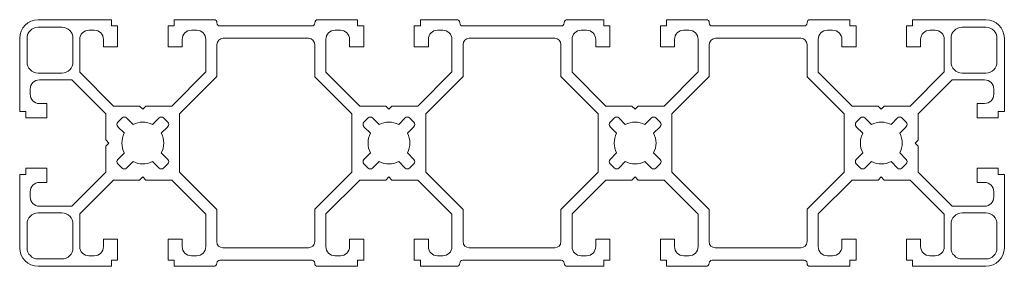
# Model space of a CAD drawing. Header units: millimetres. Extents: x -20 to 140, y -20 to 20.
import ezdxf

# ---------------------------------------------------------------- set-up
doc = ezdxf.new("R2010")
doc.units = ezdxf.units.MM

msp = doc.modelspace()

# ---------------------------------------------------------------- linework, layer by layer
at = {"color": 7, "linetype": 'Continuous', "lineweight": 15}
for p, q in [((-17, 20), (-5.1, 20)), ((-5.1, 20), (-5.1, 19)), ((5.1, 20), (11.56, 20)), ((5.1, 20), (5.1, 19)), ((12.05, 19.51), (12.05, 19.49)), ((27.95, 19.51), (27.95, 19.49)), ((28.44, 20), (34.9, 20)), ((34.9, 20), (34.9, 19)), ((51.02, 20), (45.1, 20)), ((45.1, 20), (45.1, 19)), ((51.51, 19.51), (51.51, 19.49)), ((68.48, 19.51), (68.48, 19.49)), ((74.9, 20), (68.97, 20)), ((74.9, 20), (74.9, 19)), ((85.1, 20), (91.56, 20)), ((85.1, 20), (85.1, 19)), ((92.05, 19.51), (92.05, 19.49)), ((107.95, 19.51), (107.95, 19.49)), ((108.44, 20), (114.9, 20)), ((114.9, 20), (114.9, 19)), ((125.1, 20), (137, 20)), ((125.1, 20), (125.1, 19)), ((-17, 18.8), (-13.15, 18.8)), ((-7.9, 18.3), (-8.75, 18.3)), ((-5.1, 19), (-4.1, 19)), ((-4.1, 19), (-4.1, 15.6)), ((5.1, 19), (4.1, 19)), ((4.1, 19), (4.1, 15.6)), ((7.9, 18.3), (8.74, 18.3)), ((27.46, 19), (12.54, 19)), ((32.1, 18.3), (31.25, 18.3)), ((34.9, 19), (35.9, 19)), ((35.9, 19), (35.9, 15.6)), ((45.1, 19), (44.1, 19)), ((44.1, 19), (44.1, 15.6)), ((47.9, 18.3), (48.74, 18.3)), ((67.99, 19), (52, 19)), ((72.1, 18.3), (71.25, 18.3)), ((74.9, 19), (75.9, 19)), ((75.9, 19), (75.9, 15.6)), ((85.1, 19), (84.1, 19)), ((84.1, 19), (84.1, 15.6)), ((87.9, 18.3), (88.74, 18.3)), ((107.46, 19), (92.54, 19)), ((112.1, 18.3), (111.25, 18.3)), ((114.9, 19), (115.9, 19)), ((115.9, 19), (115.9, 15.6)), ((125.1, 19), (124.1, 19)), ((124.1, 19), (124.1, 15.6)), ((127.9, 18.3), (128.74, 18.3)), ((137, 18.8), (133.15, 18.8)), ((-20, 17), (-20, 5.1)), ((-18.8, 17), (-18.8, 13.15)), ((-11.35, 13.15), (-11.35, 17)), ((-10.25, 16.8), (-10.25, 11.52)), ((-6.4, 15.6), (-6.4, 16.8)), ((6.4, 15.6), (6.4, 16.8)), ((10.24, 16.8), (10.24, 11.54)), ((12.05, 16), (12.05, 10.78)), ((13.05, 17), (26.95, 17)), ((27.95, 16), (27.95, 10.73)), ((29.75, 16.8), (29.75, 11.52)), ((33.6, 15.6), (33.6, 16.8)), ((46.4, 15.6), (46.4, 16.8)), ((50.24, 16.8), (50.24, 11.54)), ((52.04, 16), (52.04, 10.78)), ((66.95, 17), (53.04, 17)), ((67.95, 10.77), (67.95, 16)), ((69.75, 16.8), (69.75, 11.52)), ((73.6, 15.6), (73.6, 16.8)), ((86.4, 15.6), (86.4, 16.8)), ((90.24, 16.8), (90.24, 11.54)), ((92.05, 16), (92.05, 10.78)), ((93.05, 17), (106.95, 17)), ((107.95, 16), (107.95, 10.73)), ((109.75, 16.8), (109.75, 11.52)), ((113.6, 15.6), (113.6, 16.8)), ((126.4, 15.6), (126.4, 16.8)), ((130.24, 16.8), (130.24, 11.54)), ((131.35, 13.15), (131.35, 17)), ((138.8, 17), (138.8, 13.15)), ((140, 17), (140, 5.11)), ((-4.1, 15.6), (-6.4, 15.6)), ((4.1, 15.6), (6.4, 15.6)), ((35.9, 15.6), (33.6, 15.6)), ((44.1, 15.6), (46.4, 15.6)), ((75.9, 15.6), (73.6, 15.6)), ((84.1, 15.6), (86.4, 15.6)), ((115.9, 15.6), (113.6, 15.6)), ((124.1, 15.6), (126.4, 15.6)), ((-13.15, 11.35), (-17, 11.35)), ((-10.25, 11.52), (-4.74, 6)), ((10.24, 11.54), (4.71, 6)), ((29.75, 11.52), (35.26, 6)), ((50.24, 11.54), (44.71, 6)), ((69.75, 11.52), (75.26, 6)), ((90.24, 11.54), (84.71, 6)), ((109.75, 11.52), (115.26, 6)), ((130.24, 11.54), (124.71, 6)), ((133.15, 11.35), (137, 11.35)), ((-16.8, 10.24), (-11.53, 10.24)), ((-11.53, 10.24), (-6, 4.72)), ((12.05, 10.78), (5.99, 4.73)), ((27.95, 10.73), (33.96, 4.72)), ((45.99, 4.73), (52.04, 10.78)), ((74, 4.72), (67.95, 10.77)), ((92.05, 10.78), (85.99, 4.73)), ((107.95, 10.73), (113.96, 4.72)), ((131.51, 10.25), (125.99, 4.73)), ((136.79, 10.25), (131.51, 10.25)), ((-18.3, 7.9), (-18.3, 8.74)), ((138.29, 7.91), (138.29, 8.75)), ((135.59, 6.41), (136.79, 6.41)), ((135.59, 4.11), (135.59, 6.41)), ((-20, 5.1), (-19, 5.1)), ((-19, 5.1), (-19, 4.1)), ((-15.6, 6.4), (-16.8, 6.4)), ((-15.6, 4.1), (-15.6, 6.4)), ((-4.74, 6), (-0.51, 6)), ((-0.01, 5.5), (-0.51, 6)), ((-0.01, 5.5), (0.48, 6)), ((0.48, 6), (4.71, 6)), ((35.26, 6), (39.49, 6)), ((39.99, 5.5), (39.49, 6)), ((39.99, 5.5), (40.48, 6)), ((40.48, 6), (44.71, 6)), ((75.26, 6), (79.49, 6)), ((79.99, 5.5), (79.49, 6)), ((79.99, 5.5), (80.48, 6)), ((80.48, 6), (84.71, 6)), ((115.26, 6), (119.49, 6)), ((119.99, 5.5), (119.49, 6)), ((119.99, 5.5), (120.48, 6)), ((120.48, 6), (124.71, 6)), ((138.99, 5.11), (138.99, 4.11)), ((140, 5.11), (138.99, 5.11)), ((-19, 4.1), (-15.6, 4.1)), ((-6, 4.72), (-6, 0.5)), ((-3.36, 4.07), (-4.07, 3.36)), ((-2.65, 4.07), (-1.59, 3)), ((2.65, 4.07), (1.59, 3)), ((4.07, 3.36), (3.36, 4.07)), ((5.99, 4.73), (5.99, -4.73)), ((33.96, 4.72), (33.96, -4.72)), ((36.64, 4.07), (35.93, 3.36)), ((37.35, 4.07), (38.41, 3)), ((42.65, 4.07), (41.59, 3)), ((44.07, 3.36), (43.36, 4.07)), ((45.99, 4.73), (45.99, -4.73)), ((74, 4.72), (74, -4.72)), ((76.64, 4.07), (75.93, 3.36)), ((77.35, 4.07), (78.41, 3)), ((82.65, 4.07), (81.59, 3)), ((84.07, 3.36), (83.36, 4.07)), ((85.99, 4.73), (85.99, -4.73)), ((113.96, 4.72), (113.96, -4.72)), ((116.64, 4.07), (115.93, 3.36)), ((117.35, 4.07), (118.41, 3)), ((122.65, 4.07), (121.59, 3)), ((124.07, 3.36), (123.36, 4.07)), ((125.99, 4.73), (125.99, 0.49)), ((138.99, 4.11), (135.59, 4.11)), ((-4.07, 2.65), (-3, 1.59)), ((4.07, 2.65), (3, 1.59)), ((35.93, 2.65), (37, 1.59)), ((44.07, 2.65), (43, 1.59)), ((75.93, 2.65), (77, 1.59)), ((84.07, 2.65), (83, 1.59)), ((115.93, 2.65), (117, 1.59)), ((124.07, 2.65), (123, 1.59)), ((-5.5, 0), (-6, 0.5)), ((125.5, 0), (125.99, 0.49)), ((125.5, 0), (125.99, -0.49)), ((-5.5, 0), (-6, -0.5)), ((-6, -0.5), (-6, -4.72)), ((-3, -1.59), (-4.07, -2.65)), ((3, -1.59), (4.07, -2.65)), ((37, -1.59), (35.93, -2.65)), ((43, -1.59), (44.07, -2.65)), ((77, -1.59), (75.93, -2.65)), ((83, -1.59), (84.07, -2.65)), ((117, -1.59), (115.93, -2.65)), ((123, -1.59), (124.07, -2.65)), ((125.99, -0.49), (125.99, -4.73)), ((-1.59, -3), (-2.65, -4.07)), ((1.59, -3), (2.65, -4.07)), ((38.41, -3), (37.35, -4.07)), ((41.59, -3), (42.65, -4.07)), ((78.41, -3), (77.35, -4.07)), ((81.59, -3), (82.65, -4.07)), ((118.41, -3), (117.35, -4.07)), ((121.59, -3), (122.65, -4.07)), ((-19, -4.1), (-15.6, -4.1)), ((-19, -5.1), (-19, -4.1)), ((-15.6, -4.1), (-15.6, -6.4)), ((-6, -4.72), (-11.53, -10.25)), ((-4.07, -3.36), (-3.36, -4.07)), ((3.36, -4.07), (4.07, -3.36)), ((5.99, -4.73), (12.03, -10.77)), ((33.96, -4.72), (27.94, -10.74)), ((35.93, -3.36), (36.64, -4.07)), ((43.36, -4.07), (44.07, -3.36)), ((45.99, -4.73), (52.04, -10.78)), ((74, -4.72), (67.95, -10.77)), ((75.93, -3.36), (76.64, -4.07)), ((84.07, -3.36), (83.36, -4.07)), ((85.99, -4.73), (92.03, -10.77)), ((113.96, -4.72), (107.94, -10.74)), ((115.93, -3.36), (116.64, -4.07)), ((123.36, -4.07), (124.07, -3.36)), ((125.99, -4.73), (131.51, -10.25)), ((138.99, -4.1), (135.59, -4.1)), ((135.59, -4.1), (135.59, -6.4)), ((138.99, -5.1), (138.99, -4.1)), ((-20, -5.1), (-19, -5.1)), ((-20, -5.1), (-20, -17)), ((-15.6, -6.4), (-16.8, -6.4)), ((-4.74, -6), (-10.25, -11.49)), ((-4.74, -6), (-0.51, -6)), ((-0.01, -5.5), (-0.51, -6)), ((-0.01, -5.5), (0.49, -6)), ((0.49, -6), (4.72, -6)), ((4.72, -6), (10.24, -11.52)), ((35.26, -6), (29.75, -11.49)), ((35.26, -6), (39.49, -6)), ((39.99, -5.5), (39.49, -6)), ((39.99, -5.5), (40.49, -6)), ((40.49, -6), (44.72, -6)), ((44.72, -6), (50.24, -11.52)), ((75.26, -6), (69.75, -11.49)), ((75.26, -6), (79.49, -6)), ((79.99, -5.5), (79.49, -6)), ((79.99, -5.5), (80.49, -6)), ((80.49, -6), (84.72, -6)), ((84.72, -6), (90.24, -11.52)), ((115.26, -6), (109.75, -11.49)), ((115.26, -6), (119.49, -6)), ((119.99, -5.5), (119.49, -6)), ((119.99, -5.5), (120.49, -6)), ((120.49, -6), (124.72, -6)), ((124.72, -6), (130.24, -11.52)), ((135.59, -6.4), (136.79, -6.4)), ((140, -5.1), (138.99, -5.1)), ((140, -5.1), (140, -17)), ((-18.3, -7.9), (-18.3, -8.75)), ((138.29, -7.9), (138.29, -8.75)), ((-16.8, -10.25), (-11.53, -10.25)), ((12.03, -10.77), (12.03, -16)), ((27.94, -10.74), (27.94, -16)), ((52.04, -10.78), (52.04, -16)), ((67.95, -16), (67.95, -10.77)), ((92.03, -10.77), (92.03, -16)), ((107.94, -10.74), (107.94, -16)), ((136.79, -10.25), (131.51, -10.25)), ((-13.15, -11.35), (-17, -11.35)), ((-10.25, -16.8), (-10.25, -11.49)), ((10.24, -16.8), (10.24, -11.52)), ((29.75, -16.8), (29.75, -11.49)), ((50.24, -16.8), (50.24, -11.52)), ((69.75, -16.8), (69.75, -11.49)), ((90.24, -16.8), (90.24, -11.52)), ((109.75, -16.8), (109.75, -11.49)), ((130.24, -16.8), (130.24, -11.52)), ((133.15, -11.35), (137, -11.35)), ((-18.8, -17), (-18.8, -13.15)), ((-11.35, -13.15), (-11.35, -17)), ((131.35, -13.15), (131.35, -17)), ((138.8, -17), (138.8, -13.15)), ((-4.1, -15.6), (-6.4, -15.6)), ((-6.4, -15.6), (-6.4, -16.8)), ((-4.1, -19), (-4.1, -15.6)), ((4.1, -15.6), (6.4, -15.6)), ((4.1, -19), (4.1, -15.6)), ((6.4, -15.6), (6.4, -16.8)), ((35.9, -15.6), (33.6, -15.6)), ((33.6, -15.6), (33.6, -16.8)), ((35.9, -19), (35.9, -15.6)), ((44.1, -15.6), (46.4, -15.6)), ((44.1, -19), (44.1, -15.6)), ((46.4, -15.6), (46.4, -16.8)), ((75.9, -15.6), (73.6, -15.6)), ((73.6, -15.6), (73.6, -16.8)), ((75.9, -19), (75.9, -15.6)), ((84.1, -15.6), (86.4, -15.6)), ((84.1, -19), (84.1, -15.6)), ((86.4, -15.6), (86.4, -16.8)), ((115.9, -15.6), (113.6, -15.6)), ((113.6, -15.6), (113.6, -16.8)), ((115.9, -19), (115.9, -15.6)), ((124.1, -15.6), (126.4, -15.6)), ((124.1, -19), (124.1, -15.6)), ((126.4, -15.6), (126.4, -16.8)), ((13.03, -17), (26.94, -17)), ((66.95, -17), (53.04, -17)), ((93.03, -17), (106.94, -17)), ((-17, -18.8), (-13.15, -18.8)), ((-7.9, -18.3), (-8.75, -18.3)), ((-5.1, -20), (-5.1, -19)), ((-5.1, -19), (-4.1, -19)), ((5.1, -19), (4.1, -19)), ((5.1, -20), (5.1, -19)), ((7.9, -18.3), (8.74, -18.3)), ((12.52, -19), (27.45, -19)), ((32.1, -18.3), (31.25, -18.3)), ((34.9, -20), (34.9, -19)), ((34.9, -19), (35.9, -19)), ((45.1, -19), (44.1, -19)), ((45.1, -20), (45.1, -19)), ((47.9, -18.3), (48.74, -18.3)), ((67.99, -19), (52, -19)), ((72.1, -18.3), (71.25, -18.3)), ((74.9, -20), (74.9, -19)), ((74.9, -19), (75.9, -19)), ((85.1, -19), (84.1, -19)), ((85.1, -20), (85.1, -19)), ((87.9, -18.3), (88.74, -18.3)), ((107.45, -19), (92.52, -19)), ((112.1, -18.3), (111.25, -18.3)), ((114.9, -20), (114.9, -19)), ((114.9, -19), (115.9, -19)), ((125.1, -19), (124.1, -19)), ((125.1, -20), (125.1, -19)), ((127.9, -18.3), (128.74, -18.3)), ((137, -18.8), (133.15, -18.8)), ((-5.1, -20), (-17, -20)), ((5.1, -20), (11.54, -20)), ((12.03, -19.51), (12.03, -19.49)), ((27.94, -19.51), (27.94, -19.49)), ((28.43, -20), (34.9, -20)), ((51.02, -20), (45.1, -20)), ((51.51, -19.51), (51.51, -19.49)), ((68.48, -19.51), (68.48, -19.49)), ((74.9, -20), (68.97, -20)), ((85.1, -20), (91.54, -20)), ((92.03, -19.51), (92.03, -19.49)), ((107.94, -19.51), (107.94, -19.49)), ((108.43, -20), (114.9, -20)), ((137, -20), (125.1, -20))]:
    msp.add_line(p, q, dxfattribs=at)
for centre, radius, start, end in [((-17, 17), 3, 90, 180), ((11.56, 19.51), 0.49, 0, 90), ((12.54, 19.49), 0.49, 180, 270), ((27.46, 19.49), 0.49, 270, 0), ((28.44, 19.51), 0.49, 90, 180), ((51.02, 19.51), 0.49, 0, 90), ((52, 19.49), 0.49, 180, 270), ((67.99, 19.49), 0.49, 270, 0), ((68.97, 19.51), 0.49, 90, 180), ((91.56, 19.51), 0.49, 0, 90), ((92.54, 19.49), 0.49, 180, 270), ((107.46, 19.49), 0.49, 270, 0), ((108.44, 19.51), 0.49, 90, 180), ((137, 17), 3, 0, 90), ((-17, 17), 1.8, 90, 180), ((-13.15, 17), 1.8, 0, 90), ((-8.75, 16.8), 1.5, 90, 180), ((-7.9, 16.8), 1.5, 0, 90), ((7.9, 16.8), 1.5, 90, 180), ((8.74, 16.8), 1.5, 0, 90), ((31.25, 16.8), 1.5, 90, 180), ((32.1, 16.8), 1.5, 0, 90), ((47.9, 16.8), 1.5, 90, 180), ((48.74, 16.8), 1.5, 0, 90), ((71.25, 16.8), 1.5, 90, 180), ((72.1, 16.8), 1.5, 0, 90), ((87.9, 16.8), 1.5, 90, 180), ((88.74, 16.8), 1.5, 0, 90), ((111.25, 16.8), 1.5, 90, 180), ((112.1, 16.8), 1.5, 0, 90), ((127.9, 16.8), 1.5, 90, 180), ((128.74, 16.8), 1.5, 0, 90), ((133.15, 17), 1.8, 90, 180), ((137, 17), 1.8, 0, 90), ((13.05, 16), 1, 90, 180), ((26.95, 16), 1, 0, 90), ((53.04, 16), 1, 90, 180), ((66.95, 16), 1, 0, 90), ((93.05, 16), 1, 90, 180), ((106.95, 16), 1, 0, 90), ((-17, 13.15), 1.8, 180, 270), ((-13.15, 13.15), 1.8, 270, 0), ((133.15, 13.15), 1.8, 180, 270), ((137, 13.15), 1.8, 270, 0), ((-16.8, 8.74), 1.5, 90, 180), ((136.79, 8.75), 1.5, 0, 90), ((-16.8, 7.9), 1.5, 180, 270), ((136.79, 7.91), 1.5, 270, 0), ((-3.71, 3.01), 0.5, 135, 225), ((-3.01, 3.71), 0.5, 45, 135), ((0, 0), 3.4, 62.1046, 117.8954), ((3.01, 3.71), 0.5, 45, 135), ((3.71, 3.01), 0.5, 315, 45), ((36.29, 3.01), 0.5, 135, 225), ((36.99, 3.71), 0.5, 45, 135), ((40, 0), 3.4, 62.1046, 117.8954), ((43.01, 3.71), 0.5, 45, 135), ((43.71, 3.01), 0.5, 315, 45), ((76.29, 3.01), 0.5, 135, 225), ((76.99, 3.71), 0.5, 45, 135), ((80, 0), 3.4, 62.1046, 117.8954), ((83.01, 3.71), 0.5, 45, 135), ((83.71, 3.01), 0.5, 315, 45), ((116.29, 3.01), 0.5, 135, 225), ((116.99, 3.71), 0.5, 45, 135), ((120, 0), 3.4, 62.1046, 117.8954), ((123.01, 3.71), 0.5, 45, 135), ((123.71, 3.01), 0.5, 315, 45), ((0, 0), 3.4, 152.1046, 207.8954), ((0, 0), 3.4, 332.1046, 27.8954), ((40, 0), 3.4, 152.1046, 207.8954), ((40, 0), 3.4, 332.1046, 27.8954), ((80, 0), 3.4, 152.1046, 207.8954), ((80, 0), 3.4, 332.1046, 27.8954), ((120, 0), 3.4, 152.1046, 207.8954), ((120, 0), 3.4, 332.1046, 27.8954), ((-3.71, -3.01), 0.5, 135, 225), ((0, 0), 3.4, 242.1046, 297.8954), ((3.71, -3.01), 0.5, 315, 45), ((36.29, -3.01), 0.5, 135, 225), ((40, 0), 3.4, 242.1046, 297.8954), ((43.71, -3.01), 0.5, 315, 45), ((76.29, -3.01), 0.5, 135, 225), ((80, 0), 3.4, 242.1046, 297.8954), ((83.71, -3.01), 0.5, 315, 45), ((116.29, -3.01), 0.5, 135, 225), ((120, 0), 3.4, 242.1046, 297.8954), ((123.71, -3.01), 0.5, 315, 45), ((-3.01, -3.71), 0.5, 225, 315), ((3.01, -3.71), 0.5, 225, 315), ((36.99, -3.71), 0.5, 225, 315), ((43.01, -3.71), 0.5, 225, 315), ((76.99, -3.71), 0.5, 225, 315), ((83.01, -3.71), 0.5, 225, 315), ((116.99, -3.71), 0.5, 225, 315), ((123.01, -3.71), 0.5, 225, 315), ((-16.8, -7.9), 1.5, 90, 180), ((136.79, -7.9), 1.5, 0, 90), ((-16.8, -8.75), 1.5, 180, 270), ((136.79, -8.75), 1.5, 270, 0), ((-17, -13.15), 1.8, 90, 180), ((-13.15, -13.15), 1.8, 0, 90), ((133.15, -13.15), 1.8, 90, 180), ((137, -13.15), 1.8, 0, 90), ((13.03, -16), 1, 180, 270), ((26.94, -16), 1, 270, 0), ((53.04, -16), 1, 180, 270), ((66.95, -16), 1, 270, 0), ((93.03, -16), 1, 180, 270), ((106.94, -16), 1, 270, 0), ((-17, -17), 3, 180, 270), ((-17, -17), 1.8, 180, 270), ((-13.15, -17), 1.8, 270, 0), ((-8.75, -16.8), 1.5, 180, 270), ((-7.9, -16.8), 1.5, 270, 0), ((7.9, -16.8), 1.5, 180, 270), ((8.74, -16.8), 1.5, 270, 0), ((31.25, -16.8), 1.5, 180, 270), ((32.1, -16.8), 1.5, 270, 0), ((47.9, -16.8), 1.5, 180, 270), ((48.74, -16.8), 1.5, 270, 0), ((71.25, -16.8), 1.5, 180, 270), ((72.1, -16.8), 1.5, 270, 0), ((87.9, -16.8), 1.5, 180, 270), ((88.74, -16.8), 1.5, 270, 0), ((111.25, -16.8), 1.5, 180, 270), ((112.1, -16.8), 1.5, 270, 0), ((127.9, -16.8), 1.5, 180, 270), ((128.74, -16.8), 1.5, 270, 0), ((133.15, -17), 1.8, 180, 270), ((137, -17), 1.8, 270, 0), ((137, -17), 3, 270, 0), ((12.52, -19.49), 0.49, 90, 180), ((27.45, -19.49), 0.49, 0, 90), ((52, -19.49), 0.49, 90, 180), ((67.99, -19.49), 0.49, 0, 90), ((92.52, -19.49), 0.49, 90, 180), ((107.45, -19.49), 0.49, 0, 90), ((11.54, -19.51), 0.49, 270, 0), ((28.43, -19.51), 0.49, 180, 270), ((51.02, -19.51), 0.49, 270, 0), ((68.97, -19.51), 0.49, 180, 270), ((91.54, -19.51), 0.49, 270, 0), ((108.43, -19.51), 0.49, 180, 270)]:
    msp.add_arc(centre, radius, start, end, dxfattribs=at)

doc.saveas('drawing.dxf')
